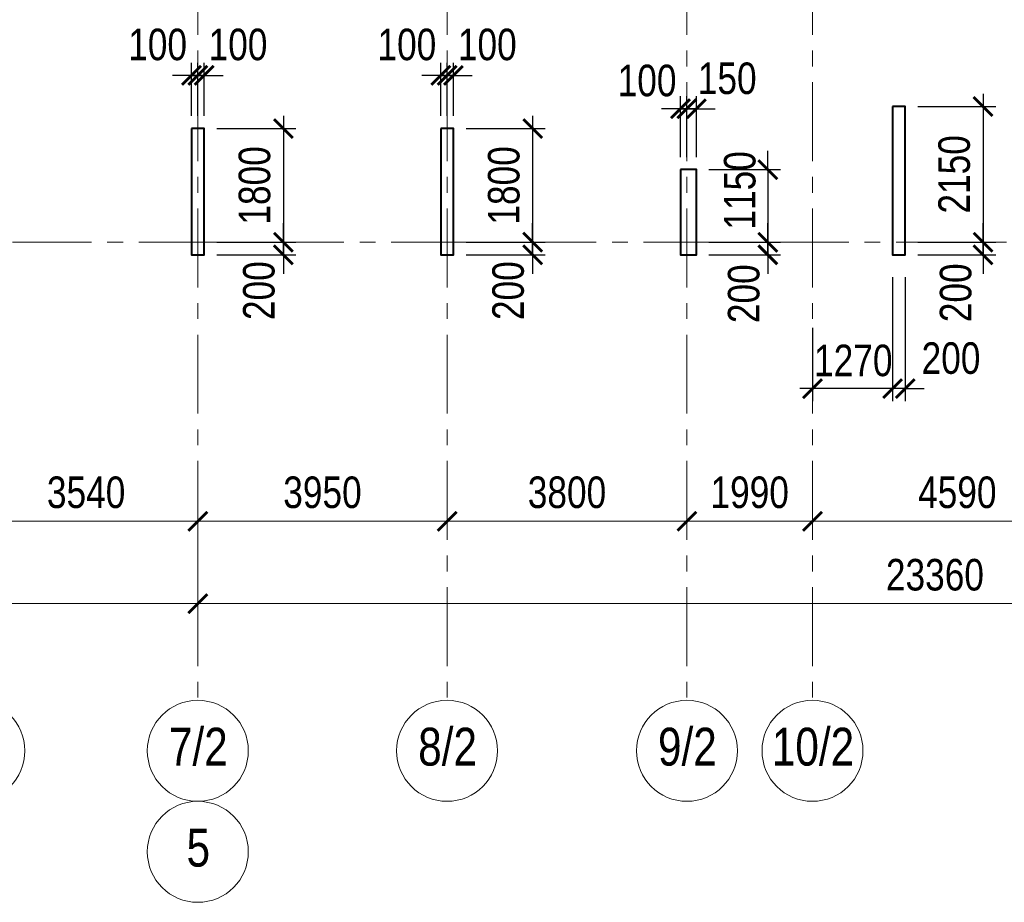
# Model space of a CAD drawing. Extents: x -8631841 to -8525813, y 4017860 to 4564755.
# Tile 3 of 112: x -8583304 to -8567702, y 4042875 to 4056858. Entities that reach past the tile are written whole.
import ezdxf
from ezdxf.enums import TextEntityAlignment as Align

# ---------------------------------------------------------------- set-up
doc = ezdxf.new("R2010")
doc.units = 0
doc.header["$LTSCALE"] = 1000
doc.header["$MEASUREMENT"] = 0
doc.linetypes.add('CENTER', pattern=[2, 1.25, -0.25, 0.25, -0.25])
for name, color, linetype, lineweight in [('СК-040-С(тены)', 12, 'Continuous', 40), ('СК-043-С-ПИЛОНЫ', 5, 'Continuous', 40), ('СК-050-П(литы перекрытия)', 3, 'Continuous', 40), ('СК-100-О(си)', 7, 'CENTER', 15), ('СК-100-О(си)_имя', 7, 'CENTER', 15), ('СК-110-О-РАЗМЕРЫ', 7, 'Continuous', 15), ('СК-300-Р(азмеры)', 7, 'Continuous', 20), ('СК-343-Р-КОЛОННЫ', 7, 'Continuous', 13)]:
    doc.layers.add(name, color=color, linetype=linetype, lineweight=lineweight)
doc.styles.add('RUSS', font='arial.ttf', dxfattribs={"width": 0.8})
doc.dimstyles.new('100-200', dxfattribs={"dimscale": 0, "dimtxt": 500, "dimasz": 300, "dimexe": 200, "dimexo": 200, "dimgap": 200, "dimtad": 1, "dimdec": 0, "dimzin": 0, "dimdsep": 46, "dimtxsty": 'RUSS', "dimblk": 'ARCHTICK', "dimcen": 0.096, "dimdle": 200, "dimclrd": 7, "dimclre": 7, "dimclrt": 256, "dimadec": 0, "dimazin": 0, "dimtfac": 1, "dimtdec": 0, "dimtmove": 2, "dimatfit": 3, "dimldrblk": 'OBLIQUE', "dimfxl": 1, "dimtolj": 1, "dimtzin": 0, "dimarcsym": 0})

# ---------------------------------------------------------------- blocks, each defined once
blk = doc.blocks.new('_ArchTick')
at = {"color": 0, "linetype": 'ByBlock', "const_width": 0.15}
blk.add_lwpolyline([(-0.5, -0.5), (0.5, 0.5)], dxfattribs=at)
blk = doc.blocks.new('*D140')
at = {"layer": 'Defpoints', "color": 0, "transparency": 16777216}
for p in [(-25290, -3370), (-21750, -3370), (-25290, -4421)]:
    blk.add_point(p, dxfattribs=at)
at = {"layer": 'СК-110-О-РАЗМЕРЫ', "color": 7, "lineweight": -2, "transparency": 16777216}
for p, q in [((-25290, -3570), (-25290, -4621)), ((-21750, -3570), (-21750, -4621)), ((-21550, -4421), (-25490, -4421))]:
    blk.add_line(p, q, dxfattribs=at)
at = {"layer": 'СК-110-О-РАЗМЕРЫ', "color": 7, "lineweight": -2, "transparency": 16777216, "xscale": 300, "yscale": 300, "zscale": 300, "rotation": 180}
blk.add_blockref('_ArchTick', (-25290, -4421), dxfattribs=at)
at = {"layer": 'СК-110-О-РАЗМЕРЫ', "color": 7, "lineweight": -2, "transparency": 16777216, "xscale": 300, "yscale": 300, "zscale": 300}
blk.add_blockref('_ArchTick', (-21750, -4421), dxfattribs=at)
at = {"layer": 'СК-110-О-РАЗМЕРЫ', "transparency": 16777216, "insert": (-23520, -3965), "char_height": 500, "attachment_point": 5, "style": 'RUSS'}
blk.add_mtext('\\A1;3540', dxfattribs=at)
blk = doc.blocks.new('_Oblique')
at = {"color": 0, "linetype": 'ByBlock', "lineweight": -2}
blk.add_line((-0.5, -0.5), (0.5, 0.5), dxfattribs=at)
blk = doc.blocks.new('*D141')
at = {"layer": 'Defpoints', "color": 0, "transparency": 16777216}
for p in [(-21750, -3370), (-17800, -3370), (-17800, -4421)]:
    blk.add_point(p, dxfattribs=at)
at = {"layer": 'СК-110-О-РАЗМЕРЫ', "color": 7, "lineweight": -2, "transparency": 16777216}
for p, q in [((-21750, -3570), (-21750, -4621)), ((-17800, -3570), (-17800, -4621)), ((-21950, -4421), (-17600, -4421))]:
    blk.add_line(p, q, dxfattribs=at)
at = {"layer": 'СК-110-О-РАЗМЕРЫ', "color": 7, "lineweight": -2, "transparency": 16777216, "xscale": 300, "yscale": 300, "zscale": 300, "rotation": 180}
blk.add_blockref('_ArchTick', (-21750, -4421), dxfattribs=at)
at = {"layer": 'СК-110-О-РАЗМЕРЫ', "color": 7, "lineweight": -2, "transparency": 16777216, "xscale": 300, "yscale": 300, "zscale": 300}
blk.add_blockref('_ArchTick', (-17800, -4421), dxfattribs=at)
at = {"layer": 'СК-110-О-РАЗМЕРЫ', "transparency": 16777216, "insert": (-19775, -3965), "char_height": 500, "attachment_point": 5, "style": 'RUSS'}
blk.add_mtext('\\A1;3950', dxfattribs=at)
blk = doc.blocks.new('*D142')
at = {"layer": 'Defpoints', "color": 0, "transparency": 16777216}
for p in [(-17800, -3370), (-14000, -3370), (-17800, -4421)]:
    blk.add_point(p, dxfattribs=at)
at = {"layer": 'СК-110-О-РАЗМЕРЫ', "color": 7, "lineweight": -2, "transparency": 16777216}
for p, q in [((-17800, -3570), (-17800, -4621)), ((-14000, -3570), (-14000, -4621)), ((-13800, -4421), (-18000, -4421))]:
    blk.add_line(p, q, dxfattribs=at)
at = {"layer": 'СК-110-О-РАЗМЕРЫ', "color": 7, "lineweight": -2, "transparency": 16777216, "xscale": 300, "yscale": 300, "zscale": 300, "rotation": 180}
blk.add_blockref('_ArchTick', (-17800, -4421), dxfattribs=at)
at = {"layer": 'СК-110-О-РАЗМЕРЫ', "color": 7, "lineweight": -2, "transparency": 16777216, "xscale": 300, "yscale": 300, "zscale": 300}
blk.add_blockref('_ArchTick', (-14000, -4421), dxfattribs=at)
at = {"layer": 'СК-110-О-РАЗМЕРЫ', "transparency": 16777216, "insert": (-15900, -3965), "char_height": 500, "attachment_point": 5, "style": 'RUSS'}
blk.add_mtext('\\A1;3800', dxfattribs=at)
blk = doc.blocks.new('*D143')
at = {"layer": 'Defpoints', "color": 0, "transparency": 16777216}
for p in [(-14000, -3370), (-12010, -3370), (-12010, -4421)]:
    blk.add_point(p, dxfattribs=at)
at = {"layer": 'СК-110-О-РАЗМЕРЫ', "color": 7, "lineweight": -2, "transparency": 16777216}
for p, q in [((-14000, -3570), (-14000, -4621)), ((-12010, -3570), (-12010, -4621)), ((-14200, -4421), (-11810, -4421))]:
    blk.add_line(p, q, dxfattribs=at)
at = {"layer": 'СК-110-О-РАЗМЕРЫ', "color": 7, "lineweight": -2, "transparency": 16777216, "xscale": 300, "yscale": 300, "zscale": 300, "rotation": 180}
blk.add_blockref('_ArchTick', (-14000, -4421), dxfattribs=at)
at = {"layer": 'СК-110-О-РАЗМЕРЫ', "color": 7, "lineweight": -2, "transparency": 16777216, "xscale": 300, "yscale": 300, "zscale": 300}
blk.add_blockref('_ArchTick', (-12010, -4421), dxfattribs=at)
at = {"layer": 'СК-110-О-РАЗМЕРЫ', "transparency": 16777216, "insert": (-13005, -3965), "char_height": 500, "attachment_point": 5, "style": 'RUSS'}
blk.add_mtext('\\A1;1990', dxfattribs=at)
blk = doc.blocks.new('*D144')
at = {"layer": 'Defpoints', "color": 0, "transparency": 16777216}
for p in [(-12010, -3370), (-7420, -3370), (-12010, -4421)]:
    blk.add_point(p, dxfattribs=at)
at = {"layer": 'СК-110-О-РАЗМЕРЫ', "color": 7, "lineweight": -2, "transparency": 16777216}
for p, q in [((-12010, -3570), (-12010, -4621)), ((-7420, -3570), (-7420, -4621)), ((-7220, -4421), (-12210, -4421))]:
    blk.add_line(p, q, dxfattribs=at)
at = {"layer": 'СК-110-О-РАЗМЕРЫ', "color": 7, "lineweight": -2, "transparency": 16777216, "xscale": 300, "yscale": 300, "zscale": 300, "rotation": 180}
blk.add_blockref('_ArchTick', (-12010, -4421), dxfattribs=at)
at = {"layer": 'СК-110-О-РАЗМЕРЫ', "color": 7, "lineweight": -2, "transparency": 16777216, "xscale": 300, "yscale": 300, "zscale": 300}
blk.add_blockref('_ArchTick', (-7420, -4421), dxfattribs=at)
at = {"layer": 'СК-110-О-РАЗМЕРЫ', "transparency": 16777216, "insert": (-9715, -3965), "char_height": 500, "attachment_point": 5, "style": 'RUSS'}
blk.add_mtext('\\A1;4590', dxfattribs=at)
blk = doc.blocks.new('*D151')
at = {"layer": 'Defpoints', "color": 0, "transparency": 16777216}
for p in [(-43920, -3521), (-21750, -3521), (-21750, -5726)]:
    blk.add_point(p, dxfattribs=at)
at = {"layer": 'СК-110-О-РАЗМЕРЫ', "color": 7, "lineweight": -2, "transparency": 16777216}
for p, q in [((-43920, -3721), (-43920, -5926)), ((-21750, -3721), (-21750, -5926)), ((-44120, -5726), (-21550, -5726))]:
    blk.add_line(p, q, dxfattribs=at)
at = {"layer": 'СК-110-О-РАЗМЕРЫ', "color": 7, "lineweight": -2, "transparency": 16777216, "xscale": 300, "yscale": 300, "zscale": 300, "rotation": 180}
blk.add_blockref('_ArchTick', (-43920, -5726), dxfattribs=at)
at = {"layer": 'СК-110-О-РАЗМЕРЫ', "color": 7, "lineweight": -2, "transparency": 16777216, "xscale": 300, "yscale": 300, "zscale": 300}
blk.add_blockref('_ArchTick', (-21750, -5726), dxfattribs=at)
at = {"layer": 'СК-110-О-РАЗМЕРЫ', "transparency": 16777216, "insert": (-32835, -5271), "char_height": 500, "attachment_point": 5, "style": 'RUSS'}
blk.add_mtext('\\A1;22170', dxfattribs=at)
blk = doc.blocks.new('*D152')
at = {"layer": 'Defpoints', "color": 0, "transparency": 16777216}
for p in [(-21750, -3521), (1610, -3521), (-21750, -5726)]:
    blk.add_point(p, dxfattribs=at)
at = {"layer": 'СК-110-О-РАЗМЕРЫ', "color": 7, "lineweight": -2, "transparency": 16777216}
for p, q in [((-21750, -3721), (-21750, -5926)), ((1610, -3721), (1610, -5926)), ((1810, -5726), (-21950, -5726))]:
    blk.add_line(p, q, dxfattribs=at)
at = {"layer": 'СК-110-О-РАЗМЕРЫ', "color": 7, "lineweight": -2, "transparency": 16777216, "xscale": 300, "yscale": 300, "zscale": 300, "rotation": 180}
blk.add_blockref('_ArchTick', (-21750, -5726), dxfattribs=at)
at = {"layer": 'СК-110-О-РАЗМЕРЫ', "color": 7, "lineweight": -2, "transparency": 16777216, "xscale": 300, "yscale": 300, "zscale": 300}
blk.add_blockref('_ArchTick', (1610, -5726), dxfattribs=at)
at = {"layer": 'СК-110-О-РАЗМЕРЫ', "transparency": 16777216, "insert": (-10070, -5271), "char_height": 500, "attachment_point": 5, "style": 'RUSS'}
blk.add_mtext('\\A1;23360', dxfattribs=at)
blk = doc.blocks.new('*D1111')
at = {"layer": 'Defpoints', "color": 0, "transparency": 16777216}
for p in [(-8580382, 4055132), (-8580382, 4053332), (-8579126, 4053332)]:
    blk.add_point(p, dxfattribs=at)
at = {"layer": 'СК-343-Р-КОЛОННЫ', "color": 7, "lineweight": -2, "transparency": 16777216}
for p, q in [((-8579126, 4055332), (-8579126, 4053132)), ((-8580182, 4055132), (-8578926, 4055132)), ((-8580182, 4053332), (-8578926, 4053332))]:
    blk.add_line(p, q, dxfattribs=at)
at = {"layer": 'СК-343-Р-КОЛОННЫ', "color": 7, "lineweight": -2, "transparency": 16777216, "xscale": 300, "yscale": 300, "zscale": 300}
for p, rotation in [((-8579126, 4055132), 90), ((-8579126, 4053332), 270)]:
    blk.add_blockref('_ArchTick', p, dxfattribs=dict(at, rotation=rotation))
at = {"layer": 'СК-343-Р-КОЛОННЫ', "transparency": 16777216, "insert": (-8579581, 4054232), "char_height": 500, "attachment_point": 5, "rotation": 90, "style": 'RUSS'}
blk.add_mtext('\\A1;1800', dxfattribs=at)
blk = doc.blocks.new('*D1112')
at = {"layer": 'Defpoints', "color": 0, "transparency": 16777216}
for p in [(-8580382, 4053332), (-8579126, 4053332), (-8580382, 4053132)]:
    blk.add_point(p, dxfattribs=at)
at = {"layer": 'СК-343-Р-КОЛОННЫ', "color": 7, "lineweight": -2, "transparency": 16777216}
for p, q in [((-8579126, 4053332), (-8579126, 4053632)), ((-8580182, 4053332), (-8578926, 4053332)), ((-8579126, 4053132), (-8579126, 4053332)), ((-8580182, 4053132), (-8578926, 4053132)), ((-8579126, 4053132), (-8579126, 4052832))]:
    blk.add_line(p, q, dxfattribs=at)
at = {"layer": 'СК-343-Р-КОЛОННЫ', "color": 7, "lineweight": -2, "transparency": 16777216, "xscale": 300, "yscale": 300, "zscale": 300}
for p, rotation in [((-8579126, 4053332), 270), ((-8579126, 4053132), 90)]:
    blk.add_blockref('_ArchTick', p, dxfattribs=dict(at, rotation=rotation))
at = {"layer": 'СК-343-Р-КОЛОННЫ', "transparency": 16777216, "insert": (-8579512, 4052565), "char_height": 500, "attachment_point": 5, "rotation": 90, "style": 'RUSS'}
blk.add_mtext('\\A1;200', dxfattribs=at)
blk = doc.blocks.new('*D1113')
at = {"layer": 'Defpoints', "color": 0, "transparency": 16777216}
for p in [(-8580482, 4055976), (-8580582, 4055132), (-8580482, 4055132)]:
    blk.add_point(p, dxfattribs=at)
at = {"layer": 'СК-343-Р-КОЛОННЫ', "color": 7, "lineweight": -2, "transparency": 16777216}
for p, q in [((-8580582, 4055332), (-8580582, 4056176)), ((-8580482, 4055332), (-8580482, 4056176)), ((-8580582, 4055976), (-8580882, 4055976)), ((-8580582, 4055976), (-8580482, 4055976)), ((-8580482, 4055976), (-8580182, 4055976))]:
    blk.add_line(p, q, dxfattribs=at)
at = {"layer": 'СК-343-Р-КОЛОННЫ', "color": 7, "lineweight": -2, "transparency": 16777216, "xscale": 300, "yscale": 300, "zscale": 300}
blk.add_blockref('_ArchTick', (-8580582, 4055976), dxfattribs=at)
at = {"layer": 'СК-343-Р-КОЛОННЫ', "color": 7, "lineweight": -2, "transparency": 16777216, "xscale": 300, "yscale": 300, "zscale": 300, "rotation": 180}
blk.add_blockref('_ArchTick', (-8580482, 4055976), dxfattribs=at)
at = {"layer": 'СК-343-Р-КОЛОННЫ', "transparency": 16777216, "insert": (-8581119, 4056462), "char_height": 500, "attachment_point": 5, "style": 'RUSS'}
blk.add_mtext('\\A1;100', dxfattribs=at)
blk = doc.blocks.new('*D1114')
at = {"layer": 'Defpoints', "color": 0, "transparency": 16777216}
for p in [(-8580482, 4055976), (-8580482, 4055132), (-8580382, 4055132)]:
    blk.add_point(p, dxfattribs=at)
at = {"layer": 'СК-343-Р-КОЛОННЫ', "color": 7, "lineweight": -2, "transparency": 16777216}
for p, q in [((-8580482, 4055332), (-8580482, 4056176)), ((-8580382, 4055332), (-8580382, 4056176)), ((-8580482, 4055976), (-8580782, 4055976)), ((-8580382, 4055976), (-8580482, 4055976)), ((-8580382, 4055976), (-8580082, 4055976))]:
    blk.add_line(p, q, dxfattribs=at)
at = {"layer": 'СК-343-Р-КОЛОННЫ', "color": 7, "lineweight": -2, "transparency": 16777216, "xscale": 300, "yscale": 300, "zscale": 300}
blk.add_blockref('_ArchTick', (-8580482, 4055976), dxfattribs=at)
at = {"layer": 'СК-343-Р-КОЛОННЫ', "color": 7, "lineweight": -2, "transparency": 16777216, "xscale": 300, "yscale": 300, "zscale": 300, "rotation": 180}
blk.add_blockref('_ArchTick', (-8580382, 4055976), dxfattribs=at)
at = {"layer": 'СК-343-Р-КОЛОННЫ', "transparency": 16777216, "insert": (-8579845, 4056462), "char_height": 500, "attachment_point": 5, "style": 'RUSS'}
blk.add_mtext('\\A1;100', dxfattribs=at)
blk = doc.blocks.new('*D1115')
at = {"layer": 'Defpoints', "color": 0, "transparency": 16777216}
for p in [(-8576432, 4055132), (-8576432, 4053332), (-8575176, 4053332)]:
    blk.add_point(p, dxfattribs=at)
at = {"layer": 'СК-343-Р-КОЛОННЫ', "color": 7, "lineweight": -2, "transparency": 16777216}
for p, q in [((-8575176, 4055332), (-8575176, 4053132)), ((-8576232, 4055132), (-8574976, 4055132)), ((-8576232, 4053332), (-8574976, 4053332))]:
    blk.add_line(p, q, dxfattribs=at)
at = {"layer": 'СК-343-Р-КОЛОННЫ', "color": 7, "lineweight": -2, "transparency": 16777216, "xscale": 300, "yscale": 300, "zscale": 300}
for p, rotation in [((-8575176, 4055132), 90), ((-8575176, 4053332), 270)]:
    blk.add_blockref('_ArchTick', p, dxfattribs=dict(at, rotation=rotation))
at = {"layer": 'СК-343-Р-КОЛОННЫ', "transparency": 16777216, "insert": (-8575631, 4054232), "char_height": 500, "attachment_point": 5, "rotation": 90, "style": 'RUSS'}
blk.add_mtext('\\A1;1800', dxfattribs=at)
blk = doc.blocks.new('*D1116')
at = {"layer": 'Defpoints', "color": 0, "transparency": 16777216}
for p in [(-8576432, 4053332), (-8575176, 4053332), (-8576432, 4053132)]:
    blk.add_point(p, dxfattribs=at)
at = {"layer": 'СК-343-Р-КОЛОННЫ', "color": 7, "lineweight": -2, "transparency": 16777216}
for p, q in [((-8575176, 4053332), (-8575176, 4053632)), ((-8576232, 4053332), (-8574976, 4053332)), ((-8575176, 4053132), (-8575176, 4053332)), ((-8576232, 4053132), (-8574976, 4053132)), ((-8575176, 4053132), (-8575176, 4052832))]:
    blk.add_line(p, q, dxfattribs=at)
at = {"layer": 'СК-343-Р-КОЛОННЫ', "color": 7, "lineweight": -2, "transparency": 16777216, "xscale": 300, "yscale": 300, "zscale": 300}
for p, rotation in [((-8575176, 4053332), 270), ((-8575176, 4053132), 90)]:
    blk.add_blockref('_ArchTick', p, dxfattribs=dict(at, rotation=rotation))
at = {"layer": 'СК-343-Р-КОЛОННЫ', "transparency": 16777216, "insert": (-8575562, 4052565), "char_height": 500, "attachment_point": 5, "rotation": 90, "style": 'RUSS'}
blk.add_mtext('\\A1;200', dxfattribs=at)
blk = doc.blocks.new('*D1117')
at = {"layer": 'Defpoints', "color": 0, "transparency": 16777216}
for p in [(-8576532, 4055976), (-8576632, 4055132), (-8576532, 4055132)]:
    blk.add_point(p, dxfattribs=at)
at = {"layer": 'СК-343-Р-КОЛОННЫ', "color": 7, "lineweight": -2, "transparency": 16777216}
for p, q in [((-8576632, 4055332), (-8576632, 4056176)), ((-8576532, 4055332), (-8576532, 4056176)), ((-8576632, 4055976), (-8576932, 4055976)), ((-8576632, 4055976), (-8576532, 4055976)), ((-8576532, 4055976), (-8576232, 4055976))]:
    blk.add_line(p, q, dxfattribs=at)
at = {"layer": 'СК-343-Р-КОЛОННЫ', "color": 7, "lineweight": -2, "transparency": 16777216, "xscale": 300, "yscale": 300, "zscale": 300}
blk.add_blockref('_ArchTick', (-8576632, 4055976), dxfattribs=at)
at = {"layer": 'СК-343-Р-КОЛОННЫ', "color": 7, "lineweight": -2, "transparency": 16777216, "xscale": 300, "yscale": 300, "zscale": 300, "rotation": 180}
blk.add_blockref('_ArchTick', (-8576532, 4055976), dxfattribs=at)
at = {"layer": 'СК-343-Р-КОЛОННЫ', "transparency": 16777216, "insert": (-8577169, 4056462), "char_height": 500, "attachment_point": 5, "style": 'RUSS'}
blk.add_mtext('\\A1;100', dxfattribs=at)
blk = doc.blocks.new('*D1118')
at = {"layer": 'Defpoints', "color": 0, "transparency": 16777216}
for p in [(-8576532, 4055976), (-8576532, 4055132), (-8576432, 4055132)]:
    blk.add_point(p, dxfattribs=at)
at = {"layer": 'СК-343-Р-КОЛОННЫ', "color": 7, "lineweight": -2, "transparency": 16777216}
for p, q in [((-8576532, 4055332), (-8576532, 4056176)), ((-8576432, 4055332), (-8576432, 4056176)), ((-8576532, 4055976), (-8576832, 4055976)), ((-8576432, 4055976), (-8576532, 4055976)), ((-8576432, 4055976), (-8576132, 4055976))]:
    blk.add_line(p, q, dxfattribs=at)
at = {"layer": 'СК-343-Р-КОЛОННЫ', "color": 7, "lineweight": -2, "transparency": 16777216, "xscale": 300, "yscale": 300, "zscale": 300}
blk.add_blockref('_ArchTick', (-8576532, 4055976), dxfattribs=at)
at = {"layer": 'СК-343-Р-КОЛОННЫ', "color": 7, "lineweight": -2, "transparency": 16777216, "xscale": 300, "yscale": 300, "zscale": 300, "rotation": 180}
blk.add_blockref('_ArchTick', (-8576432, 4055976), dxfattribs=at)
at = {"layer": 'СК-343-Р-КОЛОННЫ', "transparency": 16777216, "insert": (-8575895, 4056462), "char_height": 500, "attachment_point": 5, "style": 'RUSS'}
blk.add_mtext('\\A1;100', dxfattribs=at)
blk = doc.blocks.new('*D1124')
at = {"layer": 'Defpoints', "color": 0, "transparency": 16777216}
for p in [(-8572582, 4054482), (-8572582, 4053332), (-8571449, 4053332)]:
    blk.add_point(p, dxfattribs=at)
at = {"layer": 'СК-343-Р-КОЛОННЫ', "color": 7, "lineweight": -2, "transparency": 16777216}
for p, q in [((-8571449, 4054482), (-8571449, 4054782)), ((-8572382, 4054482), (-8571249, 4054482)), ((-8571449, 4054482), (-8571449, 4053332)), ((-8572382, 4053332), (-8571249, 4053332)), ((-8571449, 4053332), (-8571449, 4053032))]:
    blk.add_line(p, q, dxfattribs=at)
at = {"layer": 'СК-343-Р-КОЛОННЫ', "color": 7, "lineweight": -2, "transparency": 16777216, "xscale": 300, "yscale": 300, "zscale": 300}
for p, rotation in [((-8571449, 4054482), 270), ((-8571449, 4053332), 90)]:
    blk.add_blockref('_ArchTick', p, dxfattribs=dict(at, rotation=rotation))
at = {"layer": 'СК-343-Р-КОЛОННЫ', "transparency": 16777216, "insert": (-8571892, 4054153), "char_height": 500, "attachment_point": 5, "rotation": 90, "style": 'RUSS'}
blk.add_mtext('\\A1;1150', dxfattribs=at)
blk = doc.blocks.new('*D1125')
at = {"layer": 'Defpoints', "color": 0, "transparency": 16777216}
for p in [(-8572582, 4053332), (-8571449, 4053332), (-8572582, 4053132)]:
    blk.add_point(p, dxfattribs=at)
at = {"layer": 'СК-343-Р-КОЛОННЫ', "color": 7, "lineweight": -2, "transparency": 16777216}
for p, q in [((-8571449, 4053332), (-8571449, 4053632)), ((-8572382, 4053332), (-8571249, 4053332)), ((-8571449, 4053132), (-8571449, 4053332)), ((-8572382, 4053132), (-8571249, 4053132)), ((-8571449, 4053132), (-8571449, 4052832))]:
    blk.add_line(p, q, dxfattribs=at)
at = {"layer": 'СК-343-Р-КОЛОННЫ', "color": 7, "lineweight": -2, "transparency": 16777216, "xscale": 300, "yscale": 300, "zscale": 300}
for p, rotation in [((-8571449, 4053332), 270), ((-8571449, 4053132), 90)]:
    blk.add_blockref('_ArchTick', p, dxfattribs=dict(at, rotation=rotation))
at = {"layer": 'СК-343-Р-КОЛОННЫ', "transparency": 16777216, "insert": (-8571829, 4052516), "char_height": 500, "attachment_point": 5, "rotation": 90, "style": 'RUSS'}
blk.add_mtext('\\A1;200', dxfattribs=at)
blk = doc.blocks.new('*D1126')
at = {"layer": 'Defpoints', "color": 0, "transparency": 16777216}
for p in [(-8572732, 4055448), (-8572832, 4054482), (-8572732, 4054482)]:
    blk.add_point(p, dxfattribs=at)
at = {"layer": 'СК-343-Р-КОЛОННЫ', "color": 7, "lineweight": -2, "transparency": 16777216}
for p, q in [((-8572832, 4054682), (-8572832, 4055648)), ((-8572732, 4054682), (-8572732, 4055648)), ((-8572832, 4055448), (-8573132, 4055448)), ((-8572832, 4055448), (-8572732, 4055448)), ((-8572732, 4055448), (-8572432, 4055448))]:
    blk.add_line(p, q, dxfattribs=at)
at = {"layer": 'СК-343-Р-КОЛОННЫ', "color": 7, "lineweight": -2, "transparency": 16777216, "xscale": 300, "yscale": 300, "zscale": 300}
blk.add_blockref('_ArchTick', (-8572832, 4055448), dxfattribs=at)
at = {"layer": 'СК-343-Р-КОЛОННЫ', "color": 7, "lineweight": -2, "transparency": 16777216, "xscale": 300, "yscale": 300, "zscale": 300, "rotation": 180}
blk.add_blockref('_ArchTick', (-8572732, 4055448), dxfattribs=at)
at = {"layer": 'СК-343-Р-КОЛОННЫ', "transparency": 16777216, "insert": (-8573363, 4055891), "char_height": 500, "attachment_point": 5, "style": 'RUSS'}
blk.add_mtext('\\A1;100', dxfattribs=at)
blk = doc.blocks.new('*D1127')
at = {"layer": 'Defpoints', "color": 0, "transparency": 16777216}
for p in [(-8572732, 4055448), (-8572732, 4054482), (-8572582, 4054482)]:
    blk.add_point(p, dxfattribs=at)
at = {"layer": 'СК-343-Р-КОЛОННЫ', "color": 7, "lineweight": -2, "transparency": 16777216}
for p, q in [((-8572732, 4054682), (-8572732, 4055648)), ((-8572582, 4054682), (-8572582, 4055648)), ((-8572732, 4055448), (-8573032, 4055448)), ((-8572582, 4055448), (-8572732, 4055448)), ((-8572582, 4055448), (-8572282, 4055448))]:
    blk.add_line(p, q, dxfattribs=at)
at = {"layer": 'СК-343-Р-КОЛОННЫ', "color": 7, "lineweight": -2, "transparency": 16777216, "xscale": 300, "yscale": 300, "zscale": 300}
blk.add_blockref('_ArchTick', (-8572732, 4055448), dxfattribs=at)
at = {"layer": 'СК-343-Р-КОЛОННЫ', "color": 7, "lineweight": -2, "transparency": 16777216, "xscale": 300, "yscale": 300, "zscale": 300, "rotation": 180}
blk.add_blockref('_ArchTick', (-8572582, 4055448), dxfattribs=at)
at = {"layer": 'СК-343-Р-КОЛОННЫ', "transparency": 16777216, "insert": (-8572093, 4055926), "char_height": 500, "attachment_point": 5, "style": 'RUSS'}
blk.add_mtext('\\A1;150', dxfattribs=at)
blk = doc.blocks.new('A$Cc2edbf5f_тех.эт')
at = {"layer": 'СК-040-С(тены)'}
blk.add_lwpolyline([(33180, 2150), (33180, -199), (33380, -199), (33380, 2150)], close=True, dxfattribs=at)
at = {"layer": 'СК-043-С-ПИЛОНЫ'}
for points in [[(22070, 1800), (22070, -200), (22270, -200), (22270, 1800), (22070, 1800)], [(26020, 1800), (26020, -200), (26220, -200), (26220, 1800), (26020, 1800)], [(29820, 1150), (29820, -200), (30070, -200), (30070, 1150), (29820, 1150)]]:
    blk.add_lwpolyline(points, dxfattribs=at)
blk = doc.blocks.new('*D1189')
at = {"layer": 'Defpoints', "color": 0, "transparency": 16777216}
for p in [(-8569272, 4055483), (-8568782, 4053332), (-8568039, 4053332)]:
    blk.add_point(p, dxfattribs=at)
at = {"layer": 'СК-343-Р-КОЛОННЫ', "color": 7, "lineweight": -2, "transparency": 16777216}
for p, q in [((-8568039, 4055683), (-8568039, 4053132)), ((-8569072, 4055483), (-8567839, 4055483)), ((-8568582, 4053332), (-8567839, 4053332))]:
    blk.add_line(p, q, dxfattribs=at)
at = {"layer": 'СК-343-Р-КОЛОННЫ', "color": 7, "lineweight": -2, "transparency": 16777216, "xscale": 300, "yscale": 300, "zscale": 300}
for p, rotation in [((-8568039, 4055483), 90), ((-8568039, 4053332), 270)]:
    blk.add_blockref('_ArchTick', p, dxfattribs=dict(at, rotation=rotation))
at = {"layer": 'СК-343-Р-КОЛОННЫ', "transparency": 16777216, "insert": (-8568494, 4054407), "char_height": 500, "attachment_point": 5, "rotation": 90, "style": 'RUSS'}
blk.add_mtext('\\A1;2150', dxfattribs=at)
blk = doc.blocks.new('*D1190')
at = {"layer": 'Defpoints', "color": 0, "transparency": 16777216}
for p in [(-8569472, 4052979), (-8569272, 4052979), (-8569472, 4051013)]:
    blk.add_point(p, dxfattribs=at)
at = {"layer": 'СК-343-Р-КОЛОННЫ', "color": 7, "lineweight": -2, "transparency": 16777216}
for p, q in [((-8569472, 4052779), (-8569472, 4050813)), ((-8569272, 4052779), (-8569272, 4050813)), ((-8569472, 4051013), (-8569772, 4051013)), ((-8569272, 4051013), (-8569472, 4051013)), ((-8569272, 4051013), (-8568972, 4051013))]:
    blk.add_line(p, q, dxfattribs=at)
at = {"layer": 'СК-343-Р-КОЛОННЫ', "color": 7, "lineweight": -2, "transparency": 16777216, "xscale": 300, "yscale": 300, "zscale": 300}
blk.add_blockref('_ArchTick', (-8569472, 4051013), dxfattribs=at)
at = {"layer": 'СК-343-Р-КОЛОННЫ', "color": 7, "lineweight": -2, "transparency": 16777216, "xscale": 300, "yscale": 300, "zscale": 300, "rotation": 180}
blk.add_blockref('_ArchTick', (-8569272, 4051013), dxfattribs=at)
at = {"layer": 'СК-343-Р-КОЛОННЫ', "transparency": 16777216, "insert": (-8568547, 4051493), "char_height": 500, "attachment_point": 5, "style": 'RUSS'}
blk.add_mtext('\\A1;200', dxfattribs=at)
blk = doc.blocks.new('*D1191')
at = {"layer": 'Defpoints', "color": 0, "transparency": 16777216}
for p in [(-8569472, 4052979), (-8570742, 4052175), (-8570742, 4051013)]:
    blk.add_point(p, dxfattribs=at)
at = {"layer": 'СК-343-Р-КОЛОННЫ', "color": 7, "lineweight": -2, "transparency": 16777216}
for p, q in [((-8569472, 4052779), (-8569472, 4050813)), ((-8570742, 4051975), (-8570742, 4050813)), ((-8569272, 4051013), (-8570942, 4051013))]:
    blk.add_line(p, q, dxfattribs=at)
at = {"layer": 'СК-343-Р-КОЛОННЫ', "color": 7, "lineweight": -2, "transparency": 16777216, "xscale": 300, "yscale": 300, "zscale": 300, "rotation": 180}
blk.add_blockref('_ArchTick', (-8570742, 4051013), dxfattribs=at)
at = {"layer": 'СК-343-Р-КОЛОННЫ', "color": 7, "lineweight": -2, "transparency": 16777216, "xscale": 300, "yscale": 300, "zscale": 300}
blk.add_blockref('_ArchTick', (-8569472, 4051013), dxfattribs=at)
at = {"layer": 'СК-343-Р-КОЛОННЫ', "transparency": 16777216, "insert": (-8570095, 4051456), "char_height": 500, "attachment_point": 5, "style": 'RUSS'}
blk.add_mtext('\\A1;1270', dxfattribs=at)
blk = doc.blocks.new('*D1188')
at = {"layer": 'Defpoints', "color": 0, "transparency": 16777216}
for p in [(-8569272, 4053332), (-8568039, 4053332), (-8569272, 4053133)]:
    blk.add_point(p, dxfattribs=at)
at = {"layer": 'СК-343-Р-КОЛОННЫ', "color": 7, "lineweight": -2, "transparency": 16777216}
for p, q in [((-8568039, 4053332), (-8568039, 4053632)), ((-8569072, 4053332), (-8567839, 4053332)), ((-8568039, 4053133), (-8568039, 4053332)), ((-8569072, 4053133), (-8567839, 4053133)), ((-8568039, 4053133), (-8568039, 4052833))]:
    blk.add_line(p, q, dxfattribs=at)
at = {"layer": 'СК-343-Р-КОЛОННЫ', "color": 7, "lineweight": -2, "transparency": 16777216, "xscale": 300, "yscale": 300, "zscale": 300}
for p, rotation in [((-8568039, 4053332), 270), ((-8568039, 4053133), 90)]:
    blk.add_blockref('_ArchTick', p, dxfattribs=dict(at, rotation=rotation))
at = {"layer": 'СК-343-Р-КОЛОННЫ', "transparency": 16777216, "insert": (-8568471, 4052531), "char_height": 500, "attachment_point": 5, "rotation": 90, "style": 'RUSS'}
blk.add_mtext('\\A1;200', dxfattribs=at)
blk = doc.blocks.new('оси')
at = {"layer": 'СК-100-О(си)'}
for p, q in [((-21750, 18534.9), (-21750, -7257.5)), ((-17800, 18534.9), (-17800, -7257.5)), ((-14000, 18534.9), (-14000, -7257.5)), ((-12010, 18534.9), (-12010, -7257.5)), ((-46685.3, 0), (6554.2, 0))]:
    blk.add_line(p, q, dxfattribs=at)
at = {"layer": 'СК-100-О(си)', "linetype": 'Continuous'}
for centre in [(-25290.2, -8057.5), (-21750, -8057.5), (-17800, -8057.5), (-14000, -8057.5), (-12010, -8057.5), (-21750, -9657.5)]:
    blk.add_circle(centre, 800, dxfattribs=at)
at = {"layer": 'СК-100-О(си)_имя', "style": 'RUSS', "width": 0.8}
for s, p in [('7/2', (-21742.2, -7991.8)), ('8/2', (-17792.2, -7991.8)), ('9/2', (-13992.2, -7991.8)), ('10/2', (-12002.2, -7991.8)), ('5', (-21742.2, -9591.8))]:
    blk.add_text(s, height=600, dxfattribs=at).set_placement(p, align=Align.MIDDLE_CENTER)
at = {"layer": 'СК-110-О-РАЗМЕРЫ'}
for base, p1, p2, picture, middle in [((-25290.2, -4420.6), (-21750, -3369.7), (-25290.2, -3369.7), '*D140', (-23520.1, -3965.1)), ((-17800, -4420.6), (-14000, -3369.7), (-17800, -3369.7), '*D142', (-15900, -3965.1)), ((-12010, -4420.6), (-7420, -3369.7), (-12010, -3369.7), '*D144', (-9715, -3965.3)), ((-21750, -5726.1), (1610, -3520.6), (-21750, -3520.6), '*D152', (-10070, -5270.7))]:
    dim = blk.add_linear_dim(base=base, p1=p1, p2=p2, angle=180, dimstyle='100-200', override={"dimscale": 1}, dxfattribs=at)
    dim.commit()
    dim.dimension.update_dxf_attribs({"geometry": picture, "text_midpoint": middle})
for base, p1, p2, picture, middle in [((-17800, -4420.6), (-21750, -3369.7), (-17800, -3369.7), '*D141', (-19775, -3965.1)), ((-12010, -4420.6), (-14000, -3369.7), (-12010, -3369.7), '*D143', (-13005, -3965.3)), ((-21750, -5726.1), (-43920.2, -3520.6), (-21750, -3520.6), '*D151', (-32835.1, -5270.8))]:
    dim = blk.add_linear_dim(base=base, p1=p1, p2=p2, dimstyle='100-200', override={"dimscale": 1}, dxfattribs=at)
    dim.commit()
    dim.dimension.update_dxf_attribs({"geometry": picture, "text_midpoint": middle})
blk = doc.blocks.new('A$C858fb3ef')
at = {"layer": 'СК-300-Р(азмеры)'}
blk.add_blockref('оси', (0, 0), dxfattribs=at)
blk = doc.blocks.new('A$C573b34c5')
blk.add_blockref('A$C858fb3ef', (0, 0))

msp = doc.modelspace()

# ---------------------------------------------------------------- block references
at = {"layer": 'СК-050-П(литы перекрытия)'}
msp.add_blockref('A$Cc2edbf5f_тех.эт', (-8602651.9, 4053332.2), dxfattribs=at)
at = {"layer": 'СК-300-Р(азмеры)'}
msp.add_blockref('A$C573b34c5', (-8558731.8, 4053332.2), dxfattribs=at)

# ---------------------------------------------------------------- dimensions: what is measured, and where the dimension line sits
at = {"layer": 'СК-343-Р-КОЛОННЫ'}
for base, p1, p2, picture, middle in [((-8580481.8, 4055975.6), (-8580581.9, 4055132.2), (-8580481.8, 4055132.2), '*D1113', (-8581118.8, 4056461.8)), ((-8576531.8, 4055975.6), (-8576632, 4055132.2), (-8576531.8, 4055132.2), '*D1117', (-8577168.8, 4056461.8)), ((-8572731.8, 4055447.9), (-8572832, 4054482.5), (-8572731.8, 4054482.5), '*D1126', (-8573363.1, 4055891.1)), ((-8572731.8, 4055447.9), (-8572582, 4054482.5), (-8572731.8, 4054482.5), '*D1127', (-8572093.2, 4055926.1)), ((-8570741.7, 4051013.2), (-8569471.8, 4052979.3), (-8570741.7, 4052174.6), '*D1191', (-8570094.9, 4051455.8)), ((-8569471.8, 4051013.2), (-8569271.8, 4052979.3), (-8569471.8, 4052979.3), '*D1190', (-8568546.6, 4051492.6))]:
    dim = msp.add_linear_dim(base=base, p1=p1, p2=p2, dimstyle='100-200', override={"dimscale": 1}, dxfattribs=at)
    dim.commit()
    dim.dimension.update_dxf_attribs({"geometry": picture, "text_midpoint": middle, "dimtype": 160})
for base, p1, p2, angle, picture, middle in [((-8580481.8, 4055975.6), (-8580381.7, 4055132.2), (-8580481.8, 4055132.2), 180, '*D1114', (-8579844.9, 4056461.8)), ((-8576531.8, 4055975.6), (-8576431.7, 4055132.2), (-8576531.8, 4055132.2), 180, '*D1118', (-8575894.9, 4056461.8)), ((-8571449.3, 4053332.2), (-8572582, 4054482.5), (-8572582, 4053332.2), 90, '*D1124', (-8571891.8, 4054152.7)), ((-8579126, 4053332.2), (-8580381.9, 4053132.4), (-8580381.9, 4053332.2), 90, '*D1112', (-8579511.7, 4052565.4)), ((-8575176, 4053332.2), (-8576431.9, 4053132.4), (-8576431.9, 4053332.2), 90, '*D1116', (-8575561.7, 4052565.4)), ((-8571449.3, 4053332.2), (-8572582, 4053132.5), (-8572582, 4053332.2), 90, '*D1125', (-8571828.6, 4052515.6)), ((-8568038.7, 4053332.2), (-8569271.8, 4053132.5), (-8569271.8, 4053332.2), 90, '*D1188', (-8568471.3, 4052530.8))]:
    dim = msp.add_linear_dim(base=base, p1=p1, p2=p2, angle=angle, dimstyle='100-200', override={"dimscale": 1}, dxfattribs=at)
    dim.commit()
    dim.dimension.update_dxf_attribs({"geometry": picture, "text_midpoint": middle, "dimtype": 160})
for base, p1, p2, picture, middle in [((-8568038.7, 4053332.2), (-8569271.8, 4055482.6), (-8568781.8, 4053332.2), '*D1189', (-8568494, 4054407.4)), ((-8579126, 4053332.2), (-8580381.9, 4055132.2), (-8580381.9, 4053332.2), '*D1111', (-8579581.3, 4054232.2)), ((-8575176, 4053332.2), (-8576432, 4055132.2), (-8576431.9, 4053332.2), '*D1115', (-8575631.3, 4054232.2))]:
    dim = msp.add_linear_dim(base=base, p1=p1, p2=p2, angle=90, dimstyle='100-200', override={"dimscale": 1}, dxfattribs=at)
    dim.commit()
    dim.dimension.update_dxf_attribs({"geometry": picture, "text_midpoint": middle})

doc.saveas('drawing.dxf')
